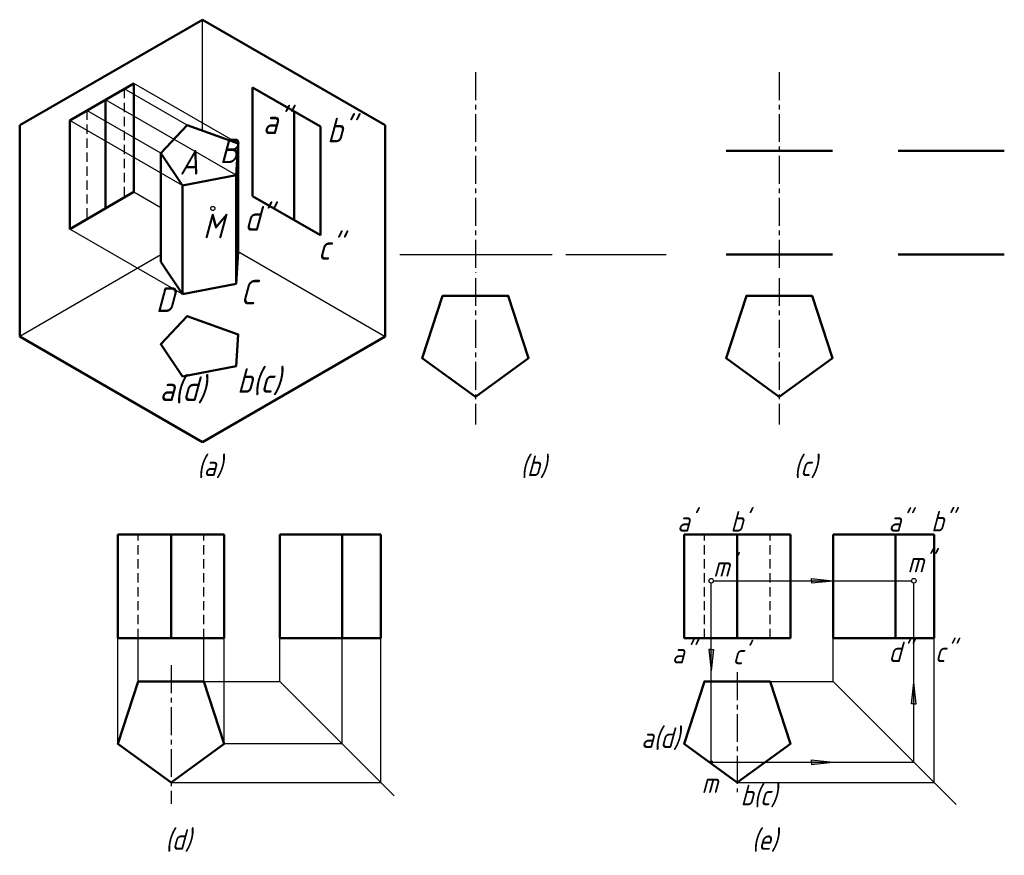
# Model space of a CAD drawing. Header units: millimetres. Extents: x 1091 to 1259, y 71 to 213.
import ezdxf

# ---------------------------------------------------------------- set-up
doc = ezdxf.new("R2010")
doc.units = ezdxf.units.MM
doc.header["$LTSCALE"] = 0.5
doc.linetypes.add('CENTER2', pattern=[28.575, 19.05, -3.175, 3.175, -3.175])
doc.linetypes.add('DASHED2', pattern=[9.525, 6.35, -3.175])
for name, color, linetype, lineweight in [('文字层', 227, 'Continuous', 20), ('点画线层', 3, 'CENTER2', 25), ('粗实线层', 7, 'Continuous', 50), ('虚线层', 2, 'DASHED2', 25)]:
    doc.layers.add(name, color=color, linetype=linetype, lineweight=lineweight)
doc.layers.add('细实线层', color=7, linetype='Continuous')
doc.styles.add('工程斜体', font='gbeitc.shx', dxfattribs={"bigfont": 'gbcbig.shx'})

# ---------------------------------------------------------------- blocks, each defined once
blk = doc.blocks.new('jt')
h = blk.add_hatch(color=256)
h.paths.add_polyline_path([(0, 0), (-0.76, -7.26), (0, -7.26)])
h.paths.add_polyline_path([(0, 0), (0, -7.26), (0.76, -7.26)])
for p, q in [((-0.76, -7.26), (0, 0)), ((0.76, -7.26), (0, 0)), ((0, -7.26), (-0.76, -7.26)), ((0, -7.26), (0.76, -7.26))]:
    blk.add_line(p, q)
blk = doc.blocks.new('箭头')
at = {"layer": '细实线层', "ltscale": 0.5}
blk.add_blockref('jt', (0, 0), dxfattribs=at)

msp = doc.modelspace()

# ---------------------------------------------------------------- linework, layer by layer
at = {"layer": '点画线层', "color": 7, "ltscale": 0.5}
for p, q in [((1169.14, 204.47), (1169.14, 170.32)), ((1220.96, 204.47), (1220.96, 170.95)), ((1169.14, 169.37), (1169.14, 144.38)), ((1220.96, 169.37), (1220.96, 144.38)), ((1117.22, 103.35), (1117.22, 79.7)), ((1213.81, 102.18), (1213.81, 81.71))]:
    msp.add_line(p, q, dxfattribs=at)
at = {"layer": '粗实线层', "color": 7, "ltscale": 0.5}
for p, q in [((1091.41, 195.41), (1122.58, 213.41)), ((1122.58, 213.41), (1153.76, 195.41)), ((1099.95, 196.24), (1110.9, 202.56)), ((1110.9, 184.04), (1110.9, 202.56)), ((1142.72, 195.19), (1131.13, 201.87)), ((1131.13, 201.87), (1131.13, 183.35)), ((1106.04, 199.75), (1106.04, 181.23)), ((1138.2, 197.8), (1138.2, 179.28)), ((1091.41, 159.41), (1091.41, 195.41)), ((1099.95, 177.72), (1099.95, 196.24)), ((1142.72, 195.19), (1142.72, 176.67)), ((1153.76, 195.41), (1153.76, 159.41)), ((1128.67, 173.77), (1128.67, 192.3)), ((1115.48, 172.11), (1115.48, 190.63)), ((1230.02, 191.06), (1211.9, 191.06)), ((1259.35, 191.06), (1241.22, 191.06)), ((1128.33, 168.36), (1128.33, 186.88)), ((1119.2, 185.13), (1119.2, 166.6)), ((1099.95, 177.72), (1110.9, 184.04)), ((1142.72, 176.67), (1131.13, 183.35)), ((1128.67, 173.77), (1128.33, 168.36)), ((1230.02, 173.35), (1211.9, 173.35)), ((1241.22, 173.35), (1259.35, 173.35)), ((1119.2, 166.6), (1115.48, 172.11)), ((1128.33, 168.36), (1119.2, 166.6)), ((1122.58, 141.41), (1091.41, 159.41)), ((1153.76, 159.41), (1122.58, 141.41)), ((1126.28, 125.66), (1108.15, 125.66)), ((1108.15, 125.66), (1108.15, 107.95)), ((1117.22, 107.95), (1117.22, 125.66)), ((1126.28, 107.95), (1126.28, 125.66)), ((1153.01, 125.66), (1135.77, 125.66)), ((1135.77, 125.66), (1135.77, 107.95)), ((1146.42, 107.95), (1146.42, 125.66)), ((1153.01, 107.95), (1153.01, 125.66)), ((1222.87, 125.66), (1204.75, 125.66)), ((1204.75, 125.66), (1204.75, 107.95)), ((1213.81, 107.95), (1213.81, 125.66)), ((1222.87, 107.95), (1222.87, 125.66)), ((1247.38, 125.66), (1230.14, 125.66)), ((1230.14, 125.66), (1230.14, 107.95)), ((1240.79, 107.95), (1240.79, 125.66)), ((1247.38, 107.95), (1247.38, 125.66)), ((1108.15, 107.95), (1126.28, 107.95)), ((1135.77, 107.95), (1153.01, 107.95)), ((1204.75, 107.95), (1222.87, 107.95)), ((1230.14, 107.95), (1247.38, 107.95))]:
    msp.add_line(p, q, dxfattribs=at)
for points in [[(1119.2, 185.13), (1115.48, 190.63), (1119.96, 195.42), (1128.67, 192.3), (1128.33, 186.88)], [(1169.14, 149.11), (1160.07, 155.7), (1163.53, 166.35), (1174.74, 166.35), (1178.2, 155.7)], [(1220.96, 149.11), (1211.9, 155.7), (1215.36, 166.35), (1226.56, 166.35), (1230.02, 155.7)], [(1119.2, 152.58), (1115.48, 158.09), (1119.96, 162.88), (1128.67, 159.75), (1128.33, 154.34)], [(1117.22, 83.36), (1108.15, 89.95), (1111.61, 100.6), (1122.82, 100.6), (1126.28, 89.95)], [(1213.81, 83.36), (1204.75, 89.95), (1208.21, 100.6), (1219.41, 100.6), (1222.87, 89.95)]]:
    msp.add_lwpolyline(points, close=True, dxfattribs=at)
at = {"layer": '细实线层', "color": 7, "ltscale": 0.5}
for p, q in [((1122.58, 194.48), (1122.58, 213.41)), ((1119.96, 195.42), (1109.25, 201.6)), ((1128.67, 192.3), (1110.9, 202.56)), ((1128.33, 186.88), (1106.04, 199.75)), ((1115.48, 190.63), (1102.86, 197.92)), ((1119.2, 185.13), (1099.95, 196.24)), ((1110.9, 184.04), (1115.48, 181.39)), ((1119.2, 166.6), (1099.95, 177.72)), ((1115.48, 173.31), (1091.41, 159.41)), ((1128.67, 173.9), (1153.76, 159.41)), ((1156.24, 173.35), (1182.25, 173.35)), ((1209.76, 117.76), (1243.52, 117.76)), ((1209.36, 86.83), (1209.36, 117.37)), ((1108.15, 89.95), (1108.15, 107.95)), ((1111.61, 100.6), (1111.61, 107.95)), ((1122.82, 100.6), (1122.82, 107.95)), ((1126.28, 89.95), (1126.28, 107.95))]:
    msp.add_line(p, q, dxfattribs=at)
at = {"layer": '细实线层', "ltscale": 0.5}
for p, q in [((1184.56, 173.35), (1201.69, 173.35)), ((1243.91, 86.83), (1243.91, 117.37)), ((1135.77, 100.6), (1135.77, 107.95)), ((1146.42, 89.95), (1146.42, 107.95)), ((1153.01, 83.36), (1153.01, 107.95)), ((1230.14, 100.6), (1230.14, 107.95)), ((1247.38, 83.36), (1247.38, 107.95)), ((1122.82, 100.6), (1135.77, 100.6)), ((1135.77, 100.6), (1155.28, 81.09)), ((1219.41, 100.6), (1230.14, 100.6)), ((1230.14, 100.6), (1251.13, 79.61)), ((1146.42, 89.95), (1126.28, 89.95)), ((1209.36, 86.83), (1243.91, 86.83)), ((1117.22, 83.36), (1153.01, 83.36)), ((1213.81, 83.36), (1247.38, 83.36))]:
    msp.add_line(p, q, dxfattribs=at)
at = {"layer": '细实线层', "color": 7, "ltscale": 0.5}
for centre, radius in [((1124.35, 181.23), 0.351), ((1209.36, 117.76), 0.39), ((1243.91, 117.76), 0.39), ((1209.36, 86.83), 0.195)]:
    msp.add_circle(centre, radius, dxfattribs=at)
at = {"layer": '虚线层', "color": 7, "ltscale": 0.5}
for p, q in [((1109.25, 201.6), (1109.25, 183.08)), ((1102.86, 197.92), (1102.86, 179.4)), ((1111.61, 107.95), (1111.61, 125.66)), ((1122.82, 107.95), (1122.82, 125.66)), ((1208.21, 107.95), (1208.21, 125.66)), ((1219.41, 107.95), (1219.41, 125.66))]:
    msp.add_line(p, q, dxfattribs=at)

# ---------------------------------------------------------------- block references
at = {"layer": '细实线层', "color": 7, "ltscale": 0.5, "xscale": 0.5, "yscale": 0.5, "zscale": 0.5}
for p, rotation in [((1230.09, 117.76), 270), ((1209.36, 102.41), 180), ((1230.09, 86.83), 270)]:
    msp.add_blockref('箭头', p, dxfattribs=dict(at, rotation=rotation))
msp.add_blockref('箭头', (1243.91, 100.38), dxfattribs=at)

# ---------------------------------------------------------------- texts
at = {"layer": '文字层', "color": 7, "ltscale": 0.5, "attachment_point": 1, "style": '工程斜体'}
for s, insert, char_height, width in [('a"', (1132.88, 198.1), 4.2, 4.3134), ('b"', (1143.85, 196.69), 4.2, 4.3134), ('B', (1125.51, 193.15), 4.2, 4.3134), ('A', (1118.68, 191.2), 4.2, 4.3134), ('d"', (1129.75, 181.63), 4.2, 4.3134), ('M', (1122.67, 180.33), 4.2, 4.3134), ('c"', (1142.27, 176.68), 4.2, 4.3134), ('C', (1129.05, 169.05), 4.2, 4.3134), ('D', (1114.62, 167.77), 4.2, 4.3134), ('a(d)', (1115.27, 152.59), 4.2, 4.3134), ('b(c)', (1128.48, 153.99), 4.2, 4.3134), ('(a)', (1121.68, 139.09), 3.5, 3.5945), ('(b)', (1176.82, 139.09), 3.5, 3.5945), ('(c)', (1223.43, 139.09), 3.5, 3.5945), ("a'", (1203.56, 129.62), 3.5, 3.5945), ("b'", (1212.62, 129.62), 3.5, 3.5945), ('a"', (1239.6, 129.62), 3.5, 3.5945), ('b"', (1246.86, 129.66), 3.5, 3.5945), ('m"', (1242.83, 122.68), 3.5, 3.5945), ("m'", (1209.69, 121.95), 3.5, 3.5945), ('d"', (1239.6, 107.38), 3.5, 3.5945), ('c"', (1247.52, 107.38), 3.5, 3.5945), ('a"', (1202.65, 107.16), 3.5, 3.5945), ("c'", (1213, 107), 3.5, 3.5945), ('a(d)', (1197.42, 92.75), 3.5, 3.5945), ('m', (1207.71, 85.07), 3.5, 3.5945), ('b(c)', (1214.36, 82.97), 3.5, 3.5945), ('(d)', (1116.24, 75.38), 3.5, 3.5945), ('(e)', (1216.28, 75.38), 3.5, 3.5945)]:
    msp.add_mtext(s, dxfattribs=dict(at, insert=insert, char_height=char_height, width=width))

doc.saveas('drawing.dxf')
